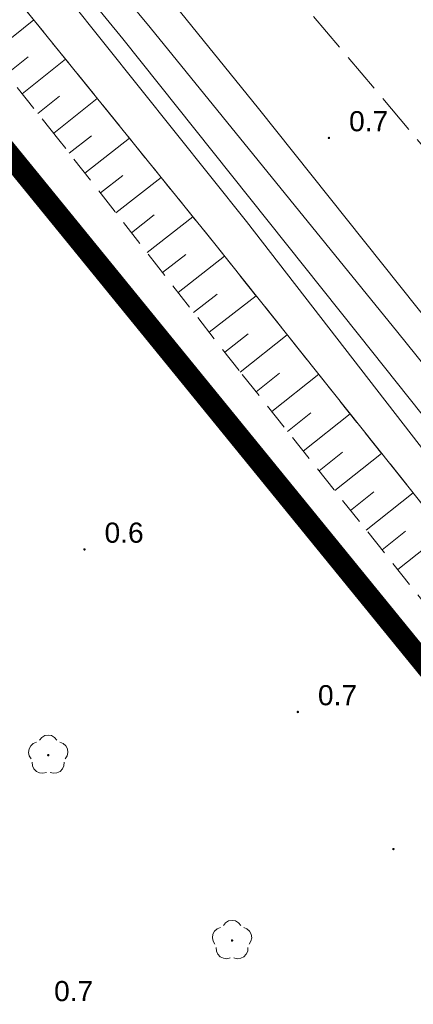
# Model space of a CAD drawing. Extents: x 5474185 to 5474933, y 5916077 to 5916824.
# Tile 250 of 256: x 5474465 to 5474480, y 5916587 to 5916624. Entities that reach past the tile are written whole.
import ezdxf

# ---------------------------------------------------------------- set-up
doc = ezdxf.new("R2010")
doc.units = 0
for name, pattern in [('DASHDOT', [1, 0.5, -0.25, 0, -0.25]), ('PRZER1-1', [1, 0.5, -0.5]), ('PRZER2-1', [1.5, 1, -0.5]), ('PRZER3-1', [2, 1.5, -0.5])]:
    doc.linetypes.add(name, pattern=pattern)
doc.layers.add('1-GRAN', color=5, linetype='DASHDOT')
for name, color, linetype, lineweight in [('GESDZI', 253, 'CONTINUOUS', 18), ('GESKKL', 253, 'CONTINUOUS', 18), ('GESUZY', 253, 'CONTINUOUS', 18), ('GSLINN', 253, 'CONTINUOUS', 18), ('GSLKOG', 253, 'CONTINUOUS', 35), ('GSPRDL', 253, 'CONTINUOUS', 18), ('GSPWPN', 253, 'CONTINUOUS', 13), ('GSPWPN_O', 253, 'CONTINUOUS', 13), ('GSSKOA', 253, 'CONTINUOUS', 18), ('GSSPDR', 253, 'CONTINUOUS', 18), ('GSSZSN', 254, 'CONTINUOUS', 18)]:
    doc.layers.add(name, color=color, linetype=linetype, lineweight=lineweight)
doc.styles.add('Arial', font='arial.ttf')

msp = doc.modelspace()

# ---------------------------------------------------------------- hatches: boundary and pattern name
at = {"layer": 'GSLKOG'}
for points in [[(5474466.466293, 5916616.836002), (5474466.421897, 5916616.846773), (5474466.381801, 5916616.868668), (5474466.348738, 5916616.900193), (5474466.324961, 5916616.939202), (5474466.31209, 5916616.983036), (5474466.311002, 5916617.028707), (5474466.321773, 5916617.073103), (5474466.343668, 5916617.113199), (5474466.375193, 5916617.146262), (5474466.414202, 5916617.170039), (5474466.458036, 5916617.18291), (5474466.503707, 5916617.183998), (5474466.548103, 5916617.173227), (5474466.588199, 5916617.151332), (5474466.621262, 5916617.119807), (5474466.645039, 5916617.080798), (5474466.65791, 5916617.036964), (5474466.658998, 5916616.991293), (5474466.648227, 5916616.946897), (5474466.626332, 5916616.906801), (5474466.594807, 5916616.873738), (5474466.555798, 5916616.849961), (5474466.511964, 5916616.83709)], [(5474466.466293, 5916616.836002), (5474466.421897, 5916616.846773), (5474466.381801, 5916616.868668), (5474466.348738, 5916616.900193), (5474466.324961, 5916616.939202), (5474466.31209, 5916616.983036), (5474466.311002, 5916617.028707), (5474466.321773, 5916617.073103), (5474466.343668, 5916617.113199), (5474466.375193, 5916617.146262), (5474466.414202, 5916617.170039), (5474466.458036, 5916617.18291), (5474466.503707, 5916617.183998), (5474466.548103, 5916617.173227), (5474466.588199, 5916617.151332), (5474466.621262, 5916617.119807), (5474466.645039, 5916617.080798), (5474466.65791, 5916617.036964), (5474466.658998, 5916616.991293), (5474466.648227, 5916616.946897), (5474466.626332, 5916616.906801), (5474466.594807, 5916616.873738), (5474466.555798, 5916616.849961), (5474466.511964, 5916616.83709)], [(5474474.436097, 5916606.936023), (5474474.391713, 5916606.946845), (5474474.351641, 5916606.968784), (5474474.318614, 5916607.000347), (5474474.294881, 5916607.039382), (5474474.28206, 5916607.083231), (5474474.281023, 5916607.128903), (5474474.291845, 5916607.173287), (5474474.313784, 5916607.213359), (5474474.345347, 5916607.246386), (5474474.384382, 5916607.270119), (5474474.428231, 5916607.28294), (5474474.473903, 5916607.283977), (5474474.518287, 5916607.273155), (5474474.558359, 5916607.251216), (5474474.591386, 5916607.219653), (5474474.615119, 5916607.180618), (5474474.62794, 5916607.136769), (5474474.628977, 5916607.091097), (5474474.618155, 5916607.046713), (5474474.596216, 5916607.006641), (5474474.564653, 5916606.973614), (5474474.525618, 5916606.949881), (5474474.481769, 5916606.93706)], [(5474474.436097, 5916606.936023), (5474474.391713, 5916606.946845), (5474474.351641, 5916606.968784), (5474474.318614, 5916607.000347), (5474474.294881, 5916607.039382), (5474474.28206, 5916607.083231), (5474474.281023, 5916607.128903), (5474474.291845, 5916607.173287), (5474474.313784, 5916607.213359), (5474474.345347, 5916607.246386), (5474474.384382, 5916607.270119), (5474474.428231, 5916607.28294), (5474474.473903, 5916607.283977), (5474474.518287, 5916607.273155), (5474474.558359, 5916607.251216), (5474474.591386, 5916607.219653), (5474474.615119, 5916607.180618), (5474474.62794, 5916607.136769), (5474474.628977, 5916607.091097), (5474474.618155, 5916607.046713), (5474474.596216, 5916607.006641), (5474474.564653, 5916606.973614), (5474474.525618, 5916606.949881), (5474474.481769, 5916606.93706)]]:
    msp.add_hatch(color=256, dxfattribs=at).paths.add_polyline_path(points)
at = {"layer": 'GSPRDL'}
for points in [[(5474466.49, 5916596.405), (5474466.476094, 5916596.407202), (5474466.46355, 5916596.413594), (5474466.453594, 5916596.42355), (5474466.447202, 5916596.436094), (5474466.445, 5916596.45), (5474466.447202, 5916596.463906), (5474466.453594, 5916596.47645), (5474466.46355, 5916596.486406), (5474466.476094, 5916596.492798), (5474466.49, 5916596.495), (5474466.503906, 5916596.492798), (5474466.51645, 5916596.486406), (5474466.526406, 5916596.47645), (5474466.532798, 5916596.463906), (5474466.535, 5916596.45), (5474466.532798, 5916596.436094), (5474466.526406, 5916596.42355), (5474466.51645, 5916596.413594), (5474466.503906, 5916596.407202)], [(5474473.34, 5916589.495), (5474473.326094, 5916589.497202), (5474473.31355, 5916589.503594), (5474473.303594, 5916589.51355), (5474473.297202, 5916589.526094), (5474473.295, 5916589.54), (5474473.297202, 5916589.553906), (5474473.303594, 5916589.56645), (5474473.31355, 5916589.576406), (5474473.326094, 5916589.582798), (5474473.34, 5916589.585), (5474473.353906, 5916589.582798), (5474473.36645, 5916589.576406), (5474473.376406, 5916589.56645), (5474473.382798, 5916589.553906), (5474473.385, 5916589.54), (5474473.382798, 5916589.526094), (5474473.376406, 5916589.51355), (5474473.36645, 5916589.503594), (5474473.353906, 5916589.497202)]]:
    msp.add_hatch(color=256, dxfattribs=at).paths.add_polyline_path(points)
at = {"layer": 'GSPWPN'}
for points in [[(5474476.95, 5916619.415), (5474476.938353, 5916619.416533), (5474476.9275, 5916619.421029), (5474476.91818, 5916619.42818), (5474476.911029, 5916619.4375), (5474476.906533, 5916619.448353), (5474476.905, 5916619.46), (5474476.906533, 5916619.471647), (5474476.911029, 5916619.4825), (5474476.91818, 5916619.49182), (5474476.9275, 5916619.498971), (5474476.938353, 5916619.503467), (5474476.95, 5916619.505), (5474476.961647, 5916619.503467), (5474476.9725, 5916619.498971), (5474476.98182, 5916619.49182), (5474476.988971, 5916619.4825), (5474476.993467, 5916619.471647), (5474476.995, 5916619.46), (5474476.993467, 5916619.448353), (5474476.988971, 5916619.4375), (5474476.98182, 5916619.42818), (5474476.9725, 5916619.421029), (5474476.961647, 5916619.416533)], [(5474467.84, 5916604.075), (5474467.828353, 5916604.076533), (5474467.8175, 5916604.081029), (5474467.80818, 5916604.08818), (5474467.801029, 5916604.0975), (5474467.796533, 5916604.108353), (5474467.795, 5916604.12), (5474467.796533, 5916604.131647), (5474467.801029, 5916604.1425), (5474467.80818, 5916604.15182), (5474467.8175, 5916604.158971), (5474467.828353, 5916604.163467), (5474467.84, 5916604.165), (5474467.851647, 5916604.163467), (5474467.8625, 5916604.158971), (5474467.87182, 5916604.15182), (5474467.878971, 5916604.1425), (5474467.883467, 5916604.131647), (5474467.885, 5916604.12), (5474467.883467, 5916604.108353), (5474467.878971, 5916604.0975), (5474467.87182, 5916604.08818), (5474467.8625, 5916604.081029), (5474467.851647, 5916604.076533)], [(5474475.79, 5916598.015), (5474475.778353, 5916598.016533), (5474475.7675, 5916598.021029), (5474475.75818, 5916598.02818), (5474475.751029, 5916598.0375), (5474475.746533, 5916598.048353), (5474475.745, 5916598.06), (5474475.746533, 5916598.071647), (5474475.751029, 5916598.0825), (5474475.75818, 5916598.09182), (5474475.7675, 5916598.098971), (5474475.778353, 5916598.103467), (5474475.79, 5916598.105), (5474475.801647, 5916598.103467), (5474475.8125, 5916598.098971), (5474475.82182, 5916598.09182), (5474475.828971, 5916598.0825), (5474475.833467, 5916598.071647), (5474475.835, 5916598.06), (5474475.833467, 5916598.048353), (5474475.828971, 5916598.0375), (5474475.82182, 5916598.02818), (5474475.8125, 5916598.021029), (5474475.801647, 5916598.016533)], [(5474479.35, 5916592.905), (5474479.338353, 5916592.906533), (5474479.3275, 5916592.911029), (5474479.31818, 5916592.91818), (5474479.311029, 5916592.9275), (5474479.306533, 5916592.938353), (5474479.305, 5916592.95), (5474479.306533, 5916592.961647), (5474479.311029, 5916592.9725), (5474479.31818, 5916592.98182), (5474479.3275, 5916592.988971), (5474479.338353, 5916592.993467), (5474479.35, 5916592.995), (5474479.361647, 5916592.993467), (5474479.3725, 5916592.988971), (5474479.38182, 5916592.98182), (5474479.388971, 5916592.9725), (5474479.393467, 5916592.961647), (5474479.395, 5916592.95), (5474479.393467, 5916592.938353), (5474479.388971, 5916592.9275), (5474479.38182, 5916592.91818), (5474479.3725, 5916592.911029), (5474479.361647, 5916592.906533)]]:
    msp.add_hatch(color=256, dxfattribs=at).paths.add_polyline_path(points)

# ---------------------------------------------------------------- linework, layer by layer
at = {"layer": '1-GRAN', "ltscale": 5, "const_width": 0.8, "elevation": 10.18}
msp.add_lwpolyline([(5474735.59, 5916295.78), (5474731.225, 5916301.37), (5474726.86, 5916306.96), (5474725.77, 5916305.39), (5474703.58, 5916333.12), (5474701.74, 5916331.62), (5474677.44, 5916362.23), (5474676.63, 5916366.83), (5474671.32, 5916373.56), (5474670.75, 5916377.23), (5474668.45, 5916379.86), (5474653.79, 5916398.05), (5474650.99, 5916400.16), (5474640.015, 5916413.29), (5474601.225, 5916459.83), (5474599.14, 5916462.32), (5474597.96, 5916464.18), (5474593.86, 5916465.7), (5474587.49, 5916468.01), (5474584.84, 5916471.31), (5474583.4, 5916473.15), (5474572.445, 5916486.895), (5474461.94, 5916622.65)], dxfattribs=at)
at = {"layer": 'GESDZI', "linetype": 'Continuous', "lineweight": 13}
for p, q in [((5474512.51, 5916559.86, 10.22), (5474463, 5916621.59, 10.22)), ((5474463, 5916621.59, 10.22), (5474512.51, 5916559.86, 10.22))]:
    msp.add_line(p, q, dxfattribs=at)
at = {"layer": 'GESKKL', "linetype": 'PRZER3-1', "lineweight": 13}
msp.add_line((5474512.51, 5916559.86, 10.06), (5474463, 5916621.59, 10.06), dxfattribs=at)
at = {"layer": 'GESUZY', "linetype": 'PRZER1-1', "lineweight": 13}
for p, q in [((5474512.51, 5916559.86, 10.08), (5474463, 5916621.59, 10.08)), ((5474463, 5916621.59, 10.08), (5474512.51, 5916559.86, 10.08))]:
    msp.add_line(p, q, dxfattribs=at)
at = {"layer": 'GSLINN', "linetype": 'Continuous', "lineweight": 13}
for p, q in [((5474459.18, 5916635.57, 10.3), (5474469.27, 5916623.15, 10.3)), ((5474469.27, 5916623.15, 10.3), (5474478.05, 5916612.13, 10.3)), ((5474478.05, 5916612.13, 10.3), (5474487.53, 5916600.18, 10.3))]:
    msp.add_line(p, q, dxfattribs=at)
at = {"layer": 'GSLKOG', "linetype": 'Continuous', "lineweight": 30}
for p, q in [((5474471.03, 5916611.37, 10.18), (5474461.94, 5916622.65, 10.18)), ((5474477.88, 5916602.85, 10.18), (5474471.03, 5916611.37, 10.18)), ((5474488.93, 5916589.04, 10.18), (5474477.88, 5916602.85, 10.18))]:
    msp.add_line(p, q, dxfattribs=at)
at = {"layer": 'GSPRDL', "elevation": 10.12, "flags": 128}
for points in [[(5474465.854031, 5916596.315674), (5474465.78542, 5916596.425999), (5474465.758571, 5916596.553115), (5474465.776708, 5916596.681763), (5474465.837652, 5916596.796501), (5474465.93409, 5916596.883559), (5474466.054445, 5916596.932485)], [(5474466.165723, 5916597.013333), (5474466.249447, 5916597.112679), (5474466.362044, 5916597.177494), (5474466.49, 5916597.2), (5474466.617956, 5916597.177494), (5474466.730553, 5916597.112679), (5474466.814277, 5916597.013333)], [(5474466.925555, 5916596.932485), (5474467.04591, 5916596.883559), (5474467.142348, 5916596.796501), (5474467.203292, 5916596.681763), (5474467.221429, 5916596.553115), (5474467.19458, 5916596.425999), (5474467.125969, 5916596.315674)], [(5474466.421227, 5916595.803649), (5474466.295099, 5916595.772488), (5474466.165908, 5916595.786234), (5474466.049161, 5916595.843237), (5474465.958871, 5916595.936655), (5474465.905875, 5916596.055275), (5474465.896535, 5916596.184859)], [(5474467.083465, 5916596.184859), (5474467.074125, 5916596.055275), (5474467.021129, 5916595.936655), (5474466.930839, 5916595.843237), (5474466.814092, 5916595.786234), (5474466.684901, 5916595.772488), (5474466.558773, 5916595.803649)], [(5474473.015723, 5916590.103333), (5474473.099447, 5916590.202679), (5474473.212044, 5916590.267494), (5474473.34, 5916590.29), (5474473.467956, 5916590.267494), (5474473.580553, 5916590.202679), (5474473.664277, 5916590.103333)], [(5474472.704031, 5916589.405674), (5474472.63542, 5916589.515999), (5474472.608571, 5916589.643115), (5474472.626708, 5916589.771763), (5474472.687652, 5916589.886501), (5474472.78409, 5916589.973559), (5474472.904445, 5916590.022485)], [(5474473.775555, 5916590.022485), (5474473.89591, 5916589.973559), (5474473.992348, 5916589.886501), (5474474.053292, 5916589.771763), (5474474.071429, 5916589.643115), (5474474.04458, 5916589.515999), (5474473.975969, 5916589.405674)], [(5474473.271227, 5916588.893649), (5474473.145099, 5916588.862488), (5474473.015908, 5916588.876234), (5474472.899161, 5916588.933237), (5474472.808871, 5916589.026655), (5474472.755875, 5916589.145275), (5474472.746535, 5916589.274859)], [(5474473.933465, 5916589.274859), (5474473.924125, 5916589.145275), (5474473.871129, 5916589.026655), (5474473.780839, 5916588.933237), (5474473.664092, 5916588.876234), (5474473.534901, 5916588.862488), (5474473.408773, 5916588.893649)]]:
    msp.add_lwpolyline(points, dxfattribs=at)
at = {"layer": 'GSSKOA', "linetype": 'PRZER3-1', "lineweight": 13}
msp.add_line((5474476.38, 5916623.99, 10.18), (5474487.12, 5916611.22, 10.18), dxfattribs=at)
at = {"layer": 'GSSPDR', "linetype": 'Continuous', "lineweight": 13}
for p, q in [((5474456.21, 5916640.65, 10.18), (5474470.29, 5916623.58, 10.18)), ((5474474.32, 5916620.56, 10.18), (5474460.38, 5916637.86, 10.18)), ((5474462.87, 5916627.68, 10.18), (5474472.7, 5916615.51, 10.18)), ((5474473.88, 5916616.34, 10.18), (5474465.57, 5916626.76, 10.18)), ((5474470.29, 5916623.58, 10.18), (5474479.51, 5916612.21, 10.18)), ((5474487.68, 5916603.79, 10.18), (5474474.32, 5916620.56, 10.18)), ((5474484.6, 5916602.48, 10.18), (5474473.88, 5916616.34, 10.18)), ((5474472.7, 5916615.51, 10.18), (5474484.14, 5916601.13, 10.18)), ((5474479.51, 5916612.21, 10.18), (5474496.44, 5916591.18, 10.18))]:
    msp.add_line(p, q, dxfattribs=at)
at = {"layer": 'GSSZSN', "linetype": 'PRZER2-1', "lineweight": 13}
for p, q in [((5474466.89, 5916619.39, 10.06), (5474455.01, 5916634.26, 10.06)), ((5474462.87, 5916627.68, 10.06), (5474472.7, 5916615.51, 10.06)), ((5474473.6, 5916610.79, 10.06), (5474466.89, 5916619.39, 10.06)), ((5474472.7, 5916615.51, 10.06), (5474484.14, 5916601.13, 10.06)), ((5474481.82, 5916600.47, 10.06), (5474473.6, 5916610.79, 10.06))]:
    msp.add_line(p, q, dxfattribs=at)
at = {"layer": 'GSSZSN', "linetype": 'Continuous', "lineweight": 18, "elevation": 10.06, "flags": 128}
for points in [[(5474464.343271, 5916622.577699), (5474465.952681, 5916623.863496)], [(5474464.930947, 5916621.842115), (5474465.737619, 5916622.486585)], [(5474465.518623, 5916621.10653), (5474467.135902, 5916622.398614)], [(5474466.106299, 5916620.370946), (5474466.916906, 5916621.018559)], [(5474466.693975, 5916619.635361), (5474468.319123, 5916620.933731)], [(5474467.275981, 5916618.8953), (5474468.100914, 5916619.538939)], [(5474467.855149, 5916618.152998), (5474469.517532, 5916619.450044)], [(5474468.434317, 5916617.410696), (5474469.271768, 5916618.064103)], [(5474469.013485, 5916616.668394), (5474470.700904, 5916617.984974)], [(5474469.592653, 5916615.926093), (5474470.442622, 5916616.589266)], [(5474470.171821, 5916615.183791), (5474471.884276, 5916616.519904)], [(5474470.75099, 5916614.441489), (5474471.613476, 5916615.114429)], [(5474471.330158, 5916613.699187), (5474473.064229, 5916615.052166)], [(5474471.909326, 5916612.956885), (5474472.779869, 5916613.636112)], [(5474472.488494, 5916612.214583), (5474474.236596, 5916613.57851)], [(5474473.067662, 5916611.472281), (5474473.945221, 5916612.156981)], [(5474473.64743, 5916610.730453), (5474475.394996, 5916612.122409)], [(5474474.234021, 5916609.994003), (5474475.107587, 5916610.689808)], [(5474474.820612, 5916609.257553), (5474476.56731, 5916610.648818)], [(5474475.407203, 5916608.521102), (5474476.280335, 5916609.216562)], [(5474475.993794, 5916607.784652), (5474477.739625, 5916609.175227)], [(5474476.580385, 5916607.048202), (5474477.453084, 5916607.743317)], [(5474477.166976, 5916606.311752), (5474478.911939, 5916607.701636)], [(5474477.753567, 5916605.575302), (5474478.625832, 5916606.270071)], [(5474478.340158, 5916604.838852), (5474480.084254, 5916606.228044)], [(5474478.926749, 5916604.102402), (5474479.79858, 5916604.796826)], [(5474479.513341, 5916603.365952), (5474481.256568, 5916604.754453)]]:
    msp.add_lwpolyline(points, dxfattribs=at)

# ---------------------------------------------------------------- texts
at = {"layer": 'GSPWPN_O', "linetype": 'Continuous', "lineweight": 0, "style": 'Arial'}
for s, p in [('0.7', (5474477.7, 5916619.71, 10.8)), ('0.6', (5474468.59, 5916604.37, 10.8)), ('0.7', (5474476.54, 5916598.31, 10.8)), ('0.7', (5474466.71, 5916587.28, 10.8))]:
    msp.add_text(s, height=0.75, dxfattribs=at).set_placement(p)

doc.saveas('drawing.dxf')
